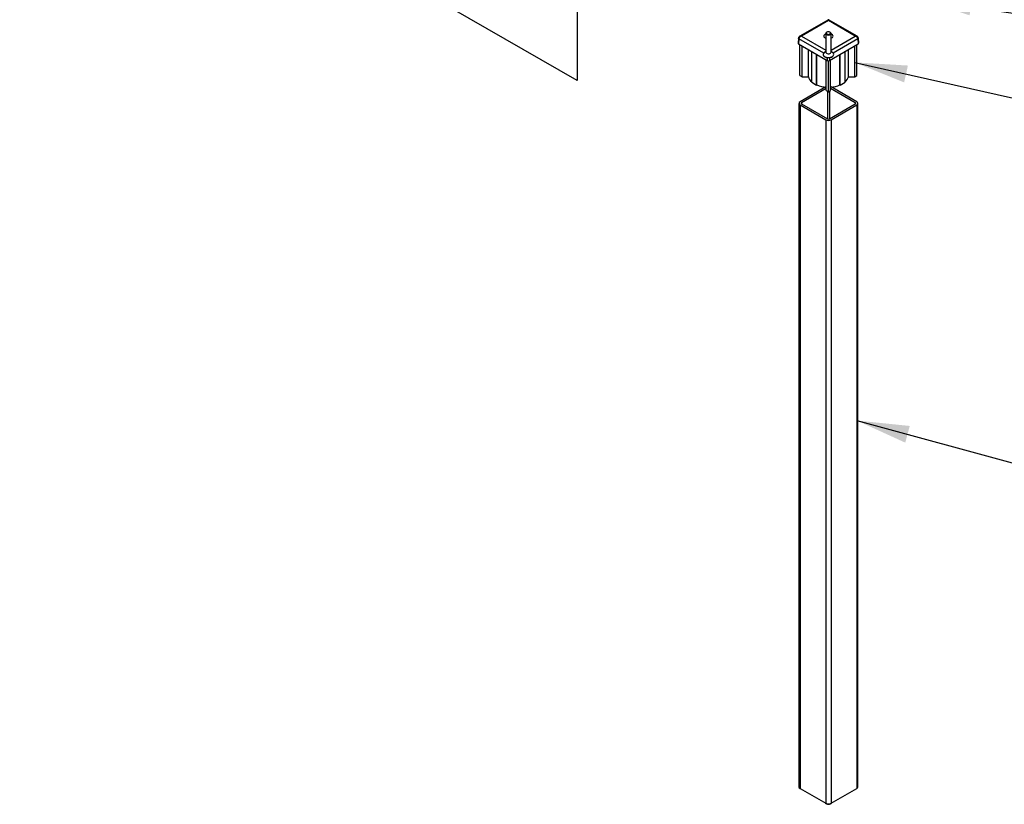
# Paper-space layout 'MA-KB-Kubus expl view' of a CAD drawing. Header units: millimetres. Extents: x 7 to 203, y 7 to 289.
# Tile 6 of 10: x 119 to 157, y 185 to 215. Entities that reach past the tile are written whole.
import ezdxf

# ---------------------------------------------------------------- set-up
doc = ezdxf.new("R2010")
doc.units = ezdxf.units.MM
doc.layers.add('LOGO', color=7, linetype='Continuous')
doc.dimstyles.new('SLDDIMSTYLE2', dxfattribs={"dimtxt": 0.18, "dimasz": 2, "dimexe": 0, "dimexo": 0.0625, "dimgap": 0, "dimtad": 0, "dimtih": 1, "dimtoh": 1, "dimdec": 0, "dimrnd": 1e-09, "dimzin": 0, "dimdsep": 46, "dimtxsty": 'Standard', "dimsah": 1, "dimcen": 0.09, "dimadec": 0, "dimazin": 0, "dimtfac": 2, "dimtdec": 0, "dimtofl": 0, "dimtmove": 0, "dimatfit": 3, "dimfxl": 1, "dimfrac": 2, "dimtolj": 1, "dimtzin": 0, "dimarcsym": 0})

psp = doc.layouts.new('MA-KB-Kubus expl view')

# ---------------------------------------------------------------- linework, layer by layer
at = {"color": 7, "linetype": 'Continuous', "lineweight": 25}
for p, q in [((140.266, 212.267), (119.055, 224.512)), ((140.266, 218.772), (140.266, 212.267)), ((149.793, 214.565), (148.727, 213.95)), ((149.82, 214.547), (148.8, 213.958)), ((150.839, 213.958), (149.82, 214.547)), ((150.913, 213.95), (149.846, 214.565)), ((148.681, 213.883), (148.669, 213.687)), ((149.696, 213.887), (149.72, 213.875)), ((149.72, 214.056), (149.72, 213.344)), ((149.762, 214.104), (149.749, 214.097)), ((149.89, 214.097), (149.877, 214.104)), ((149.92, 213.344), (149.92, 214.056)), ((150.971, 213.687), (150.958, 213.883)), ((148.697, 213.858), (148.688, 213.659)), ((148.688, 213.659), (149.773, 213.033)), ((148.735, 212.461), (148.735, 213.631)), ((148.819, 212.413), (148.819, 213.583)), ((149.867, 213.033), (150.951, 213.659)), ((150.821, 212.413), (150.821, 213.583)), ((150.904, 212.461), (150.904, 213.631)), ((150.942, 213.858), (150.951, 213.659)), ((149.058, 212.413), (149.058, 213.445)), ((149.183, 212.202), (149.183, 213.373)), ((149.372, 212.094), (149.372, 213.264)), ((149.38, 212.098), (149.38, 213.259)), ((149.62, 213.263), (149.62, 213.254)), ((149.72, 213.368), (149.678, 213.344)), ((149.961, 213.344), (149.92, 213.368)), ((150.02, 213.254), (150.02, 213.263)), ((150.259, 212.098), (150.259, 213.259)), ((150.268, 212.094), (150.268, 213.264)), ((150.456, 212.202), (150.456, 213.373)), ((150.582, 212.413), (150.582, 213.445)), ((149.736, 211.883), (149.736, 213.054)), ((149.82, 211.835), (149.82, 213.021)), ((149.903, 211.883), (149.903, 213.054)), ((148.735, 212.461), (148.819, 212.413)), ((148.819, 212.413), (149.058, 212.413)), ((150.582, 212.413), (150.821, 212.413)), ((150.821, 212.413), (150.904, 212.461)), ((149.719, 212.022), (148.74, 211.457)), ((149.183, 212.202), (149.372, 212.094)), ((149.372, 212.094), (149.38, 212.098)), ((150.899, 211.457), (149.92, 212.022)), ((150.259, 212.098), (150.268, 212.094)), ((150.268, 212.094), (150.456, 212.202)), ((149.736, 211.964), (148.799, 211.423)), ((149.736, 211.883), (149.82, 211.835)), ((149.82, 211.835), (149.903, 211.883)), ((150.84, 211.423), (149.903, 211.964)), ((148.699, 211.4), (148.699, 185.407)), ((148.74, 211.343), (149.721, 210.777)), ((148.74, 211.343), (148.74, 185.35)), ((148.799, 211.377), (149.78, 210.811)), ((149.86, 210.811), (150.84, 211.377)), ((149.919, 210.777), (150.899, 211.343)), ((150.899, 211.343), (150.899, 185.35)), ((150.94, 185.407), (150.94, 211.4)), ((149.721, 210.777), (149.721, 184.783)), ((149.919, 210.777), (149.919, 184.783)), ((148.74, 185.35), (149.721, 184.783)), ((149.919, 184.783), (150.899, 185.35))]:
    psp.add_line(p, q, dxfattribs=at)
at = {"color": 8, "linetype": 'Continuous', "lineweight": 25}
for p, q in [((148.8, 213.958), (149.72, 213.427)), ((149.92, 213.427), (150.839, 213.958)), ((149.641, 213.314), (148.697, 213.858)), ((150.942, 213.858), (149.999, 213.314)), ((149.777, 213.142), (149.773, 213.033)), ((149.862, 213.142), (149.867, 213.033)), ((149.78, 211.858), (149.78, 210.811)), ((149.86, 211.858), (149.86, 210.811)), ((148.799, 211.423), (148.799, 211.377)), ((150.84, 211.423), (150.84, 211.377))]:
    psp.add_line(p, q, dxfattribs=at)
at = {"color": 7, "linetype": 'Continuous', "lineweight": 25, "flags": 128}
for points in [[(149.72, 214.041), (149.696, 214.029), (149.668, 214.008), (149.651, 213.984), (149.645, 213.958), (149.651, 213.932), (149.668, 213.907), (149.696, 213.887)], [(149.749, 214.097), (149.738, 214.089), (149.723, 214.071), (149.72, 214.051), (149.729, 214.032), (149.749, 214.015), (149.777, 214.004), (149.811, 213.999), (149.846, 214), (149.877, 214.009), (149.902, 214.023), (149.916, 214.041), (149.919, 214.061), (149.91, 214.08), (149.89, 214.097), (149.89, 214.097)], [(149.877, 214.104), (149.851, 214.115), (149.82, 214.118), (149.788, 214.115), (149.762, 214.104), (149.744, 214.089), (149.738, 214.071), (149.744, 214.053), (149.762, 214.038), (149.788, 214.027), (149.82, 214.024), (149.851, 214.027), (149.877, 214.038), (149.895, 214.053), (149.901, 214.071), (149.895, 214.089), (149.877, 214.104)], [(149.92, 213.875), (149.943, 213.887), (149.971, 213.907), (149.989, 213.932), (149.995, 213.958), (149.989, 213.984), (149.971, 214.008), (149.943, 214.029), (149.92, 214.041)], [(149.62, 213.254), (149.622, 213.236), (149.636, 213.209), (149.662, 213.184), (149.697, 213.163), (149.74, 213.148), (149.788, 213.14), (149.839, 213.14), (149.887, 213.146), (149.932, 213.159), (149.97, 213.178), (149.998, 213.202), (150.015, 213.229), (150.02, 213.254)], [(149.678, 213.344), (149.654, 213.328), (149.632, 213.302), (149.621, 213.273), (149.622, 213.245), (149.636, 213.217), (149.662, 213.192), (149.697, 213.171), (149.74, 213.157), (149.788, 213.149), (149.839, 213.148), (149.887, 213.154), (149.932, 213.167), (149.97, 213.186), (149.998, 213.21), (150.015, 213.237), (150.02, 213.266), (150.012, 213.295), (149.992, 213.321), (149.961, 213.344), (149.961, 213.344)], [(149.72, 213.344), (149.72, 213.339), (149.729, 213.32), (149.749, 213.303), (149.777, 213.292), (149.811, 213.287), (149.846, 213.289), (149.877, 213.297), (149.902, 213.311), (149.916, 213.329), (149.92, 213.344)], [(149.691, 184.8), (149.697, 184.791), (149.719, 184.771), (149.749, 184.756), (149.785, 184.747), (149.825, 184.744), (149.864, 184.749), (149.899, 184.759), (149.927, 184.776), (149.946, 184.796), (149.948, 184.8)]]:
    psp.add_lwpolyline(points, dxfattribs=at)
at = {"color": 7, "linetype": 'Continuous', "lineweight": 25}
for centre, radius, start, end in [((148.701, 213.688), 0.0324, 181.8616, 246.5849), ((150.939, 213.688), 0.0315, 292.4283, 359.1251), ((149.82, 213.124), 0.102, 242.6097, 297.3903), ((149.405, 212.494), 0.357, 193.1083, 231.5397), ((150.234, 212.494), 0.357, 308.4603, 346.8917), ((149.8, 213.172), 1.153, 248.6552, 266.8438), ((149.84, 213.172), 1.153, 273.1562, 291.3448), ((148.762, 211.4), 0.0611, 110.7834, 249.2166), ((148.808, 211.4), 0.0247, 110.7834, 249.2166), ((150.832, 211.4), 0.0247, 290.7834, 69.2166), ((150.878, 211.4), 0.0611, 290.7834, 69.2166), ((149.82, 210.968), 0.215, 242.6097, 297.3903), ((149.82, 210.888), 0.0871, 242.6097, 297.3903), ((148.769, 185.414), 0.0704, 185.6948, 245.6253), ((150.87, 185.414), 0.0704, 294.3747, 354.3052), ((149.82, 184.975), 0.215, 242.6097, 297.3903)]:
    psp.add_arc(centre, radius, start, end, dxfattribs=at)
for points, knots in [([(149.846, 214.565), (149.842, 214.567), (149.834, 214.571), (149.82, 214.573), (149.806, 214.571), (149.797, 214.567), (149.793, 214.565)], [0, 0, 0, 0, 0.2520382, 0.5, 0.7479614, 1, 1, 1, 1]), ([(148.727, 213.949), (148.721, 213.946), (148.709, 213.938), (148.695, 213.922), (148.685, 213.903), (148.683, 213.889), (148.681, 213.883)], [0, 0, 0, 0, 0.247798, 0.501187, 0.769508, 1, 1, 1, 1]), ([(148.8, 213.958), (148.788, 213.954), (148.762, 213.947), (148.729, 213.924), (148.709, 213.898), (148.699, 213.875), (148.698, 213.864), (148.697, 213.858)], [0, 0, 0, 0, 0.25005, 0.499735, 0.749172, 0.876112, 1, 1, 1, 1]), ([(150.942, 213.858), (150.942, 213.864), (150.94, 213.875), (150.931, 213.898), (150.91, 213.924), (150.877, 213.947), (150.852, 213.954), (150.839, 213.958)], [0, 0, 0, 0, 0.123883, 0.250828, 0.500265, 0.74995, 1, 1, 1, 1]), ([(150.958, 213.883), (150.957, 213.889), (150.954, 213.903), (150.945, 213.922), (150.93, 213.938), (150.919, 213.946), (150.913, 213.949)], [0, 0, 0, 0, 0.2304917, 0.4988129, 0.7522019, 1, 1, 1, 1])]:
    psp.add_open_spline(points, degree=3, knots=knots, dxfattribs=at)
at = {"color": 8, "linetype": 'Continuous', "lineweight": 25}
for points, knots in [([(149.82, 214.547), (149.815, 214.553), (149.806, 214.564), (149.797, 214.569), (149.794, 214.565), (149.793, 214.564)], [0, 0, 0, 0, 0.469871, 0.939055, 1, 1, 1, 1]), ([(149.846, 214.564), (149.846, 214.565), (149.842, 214.569), (149.833, 214.564), (149.824, 214.553), (149.82, 214.547)], [0, 0, 0, 0, 0.060945, 0.530129, 1, 1, 1, 1]), ([(148.697, 213.858), (148.695, 213.86), (148.69, 213.864), (148.684, 213.871), (148.68, 213.878), (148.682, 213.882), (148.682, 213.883)], [0, 0, 0, 0, 0.24909, 0.491562, 0.95484, 1, 1, 1, 1]), ([(148.8, 213.958), (148.788, 213.959), (148.763, 213.962), (148.736, 213.957), (148.726, 213.948), (148.724, 213.946)], [0, 0, 0, 0, 0.442308, 0.883969, 1, 1, 1, 1]), ([(150.915, 213.946), (150.913, 213.948), (150.904, 213.957), (150.876, 213.962), (150.852, 213.959), (150.839, 213.958)], [0, 0, 0, 0, 0.116031, 0.557692, 1, 1, 1, 1]), ([(150.958, 213.883), (150.958, 213.882), (150.959, 213.878), (150.956, 213.871), (150.95, 213.864), (150.945, 213.86), (150.942, 213.858)], [0, 0, 0, 0, 0.04516, 0.508419, 0.750896, 1, 1, 1, 1])]:
    psp.add_open_spline(points, degree=3, knots=knots, dxfattribs=at)

# ---------------------------------------------------------------- leaders
at = {"layer": 'LOGO'}
for points in [[(153.26, 215.368), (181.712, 211.146)], [(150.821, 212.957), (182.102, 205.902)], [(150.899, 199.339), (181.644, 190.987)]]:
    psp.add_leader(points, dimstyle='SLDDIMSTYLE2', dxfattribs=at)

doc.saveas('drawing.dxf')
